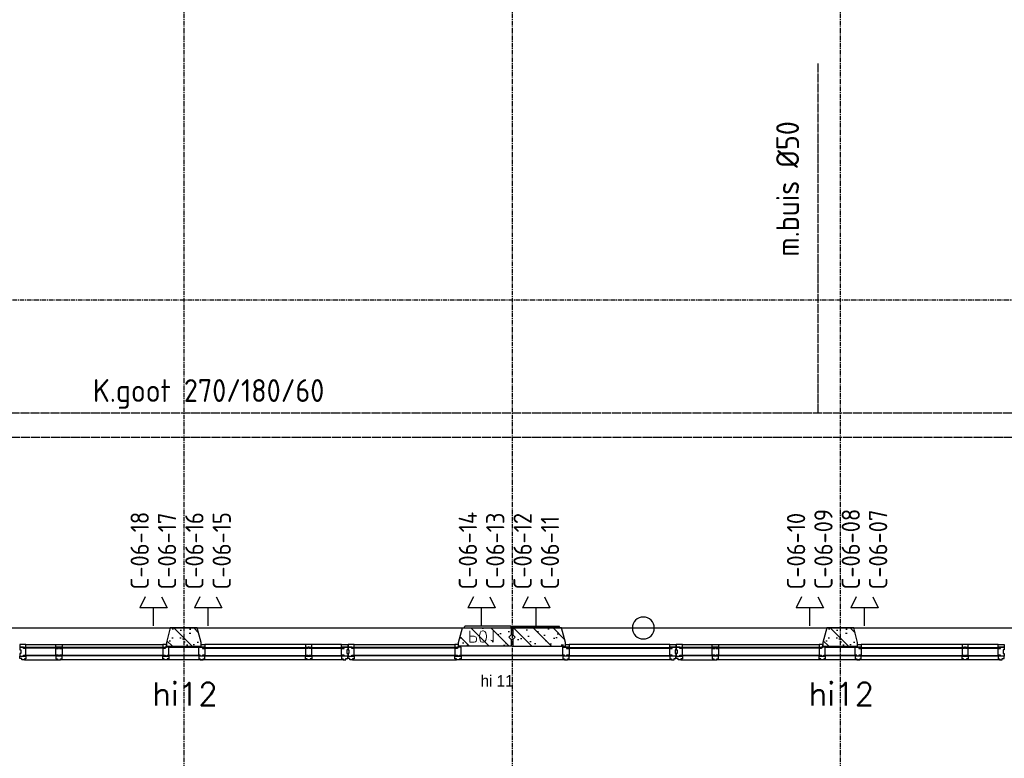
# Model space of a CAD drawing. Extents: x 0 to 1189, y 0 to 841.
# Tile 20 of 44: x 262 to 370, y 487 to 569. Entities that reach past the tile are written whole.
import ezdxf

# ---------------------------------------------------------------- set-up
doc = ezdxf.new("R2010")
doc.units = 0
doc.header["$PDSIZE"] = 2
for name, pattern in [('B0304', [6, 5, -0.5, 0, -0.5]), ('DASHDOT', [25.4, 12.7, -6.35, 0, -6.35]), ('E0001', [1, 1, 0])]:
    doc.linetypes.add(name, pattern=pattern)
doc.layers.get('0').update_dxf_attribs({"linetype": 'CONTINUOUS'})
for name, color, linetype in [('AB$1A---_ATTRIB', 9, 'CONTINUOUS'), ('AL$1A---_ALGEMEEN', 9, 'CONTINUOUS'), ('AT$1A---_TEKSTK', 15, 'CONTINUOUS'), ('ET6130--_KANALISATIE', 7, 'CONTINUOUS'), ('GOTEN', 3, 'CONTINUOUS'), ('STRAMIEN', 1, 'CONTINUOUS'), ('VITELCODERING', 5, 'CONTINUOUS'), ('VITELDATA', 1, 'CONTINUOUS')]:
    doc.layers.add(name, color=color, linetype=linetype)
doc.styles.add('GBB_ISOT', font='b-gbt3.shx')
doc.styles.add('ROMANS', font='romans.shx', dxfattribs={"height": 300})
doc.styles.get("Standard").update_dxf_attribs({"font": 'ISO'})

# ---------------------------------------------------------------- blocks, each defined once
blk = doc.blocks.new('-STR-H')
at = {"layer": 'AL$1A---_ALGEMEEN', "linetype": 'DASHDOT', "ltscale": 0.5}
blk.add_line((0, 0), (-9880, 0), dxfattribs=at)
at = {"layer": 'AL$1A---_ALGEMEEN', "linetype": 'Continuous', "ltscale": 2}
blk.add_circle((-10000, 0), 120, dxfattribs=at)
for p in [(-8560, 0), (-4960, 0), (-1360, 0)]:
    blk.add_point(p, dxfattribs=at)
blk = doc.blocks.new('XREF_B-A3-II-114')
at = {"layer": 'AL$1A---_ALGEMEEN', "ltscale": 2}
h = blk.add_hatch(dxfattribs=at)
h.set_pattern_fill('PREFB', color=8, scale=8, angle=180, style=0)
h.set_pattern_definition([(135, (35673.26, 62196.29), (108.6116, 108.6116), []), (163, (35673.26, 62196.29), (-41.26, 127.7242), [0, -130.56, -73.92, 0, -107.52]), (132, (35673.26, 62196.29), (29.465, 129.875), [0, -129.28, 0, -131.84, 0, -106.24]), (109, (35673.26, 62196.29), (76.6585, 107.6209), [0, -128, 0, -768, -105.28])])
h.paths.add_polyline_path([(36259, 62036), (36259, 61996), (35683, 61996), (35683, 62071), (35708, 62096), (35683, 62121), (35683, 62196), (36216, 62196)])
h.paths.add_polyline_path([(39464, 62036), (39464, 61996), (39082, 61996), (39082, 62036), (39125, 62196), (39421, 62196)])
h.paths.add_polyline_path([(42863, 62121), (42838, 62096), (42863, 62071), (42863, 61996), (42287, 61996), (42287, 62036), (42330, 62196), (42863, 62196)])
h = blk.add_hatch(dxfattribs=at)
h.set_pattern_fill('PREFB', color=8, scale=8, angle=180, style=0)
h.set_pattern_definition([(135, (42873.26, 62196.29), (108.6116, 108.6116), []), (163, (42873.26, 62196.29), (-41.26, 127.7242), [0, -130.56, -73.92, 0, -107.52]), (132, (42873.26, 62196.29), (29.465, 129.875), [0, -129.28, 0, -131.84, 0, -106.24]), (109, (42873.26, 62196.29), (76.6585, 107.6209), [0, -128, 0, -768, -105.28])])
h.paths.add_polyline_path([(43459, 62036), (43459, 61996), (42883, 61996), (42883, 62071), (42908, 62096), (42883, 62121), (42883, 62196), (43416, 62196)])
h.paths.add_polyline_path([(46664, 62036), (46664, 61996), (46282, 61996), (46282, 62036), (46325, 62196), (46621, 62196)])
h.paths.add_polyline_path([(50063, 62121), (50038, 62096), (50063, 62071), (50063, 61996), (49487, 61996), (49487, 62036), (49530, 62196), (50063, 62196)])
at = {"layer": 'AL$1A---_ALGEMEEN', "color": 8, "linetype": 'Continuous', "ltscale": 2}
for p, q in [((42349, 62196), (42354, 62216)), ((43397, 62196), (43392, 62216)), ((35683, 62196), (42863, 62196)), ((39125, 62196), (39082, 62036)), ((39421, 62196), (39125, 62196)), ((39464, 62036), (39421, 62196)), ((42287, 62036), (42330, 62196)), ((42330, 62196), (42863, 62196)), ((42863, 62196), (42863, 62121)), ((42883, 62196), (50063, 62196)), ((43416, 62196), (42883, 62196)), ((42883, 62196), (42883, 62121)), ((43459, 62036), (43416, 62196)), ((46325, 62196), (46282, 62036)), ((46621, 62196), (46325, 62196)), ((46664, 62036), (46621, 62196)), ((39082, 62036), (39082, 61996)), ((39082, 61996), (39464, 61996)), ((39464, 61996), (39464, 62036)), ((42287, 61996), (42287, 62036)), ((42863, 61996), (42287, 61996)), ((42863, 62071), (42863, 61996)), ((42883, 62071), (42883, 61996)), ((42883, 61996), (43459, 61996)), ((43459, 61996), (43459, 62036)), ((46282, 62036), (46282, 61996)), ((46282, 61996), (46664, 61996)), ((46664, 61996), (46664, 62036))]:
    blk.add_line(p, q, dxfattribs=at)
at = {"layer": 'AL$1A---_ALGEMEEN', "color": 8, "ltscale": 2}
for p, q in [((42863, 62216), (42354, 62216)), ((42863, 62196), (42863, 62216)), ((42883, 62216), (43392, 62216)), ((42883, 62196), (42883, 62216)), ((37542, 62016), (37870, 62016)), ((37937, 62016), (39042, 62016)), ((40609, 62016), (39504, 62016)), ((41004, 62016), (40676, 62016)), ((41142, 62016), (42247, 62016)), ((44604, 62016), (43499, 62016)), ((44742, 62016), (45070, 62016)), ((45137, 62016), (46242, 62016)), ((47809, 62016), (46704, 62016)), ((48204, 62016), (47876, 62016)), ((37889, 61982), (37523, 61982)), ((37523, 61982), (37523, 61974)), ((37889, 61974), (37523, 61974)), ((37889, 61894), (37524, 61894)), ((37524, 61894), (37524, 61890)), ((37889, 61890), (37524, 61890)), ((37889, 61982), (37889, 61974)), ((37889, 61894), (37889, 61890)), ((39064, 61982), (37918, 61982)), ((37918, 61982), (37918, 61974)), ((39064, 61974), (37918, 61974)), ((39064, 61894), (37918, 61894)), ((37918, 61894), (37918, 61890)), ((39064, 61890), (37918, 61890)), ((39064, 61982), (39064, 61974)), ((39064, 61894), (39064, 61890)), ((39096, 61894), (39096, 61890)), ((39446, 61894), (39096, 61894)), ((39446, 61890), (39096, 61890)), ((39109, 61986), (39437, 61986)), ((39446, 61894), (39446, 61890)), ((39484, 61894), (40628, 61894)), ((39484, 61894), (39484, 61890)), ((39484, 61890), (40628, 61890)), ((39485, 61982), (40628, 61982)), ((39485, 61982), (39485, 61974)), ((39485, 61974), (40628, 61974)), ((40628, 61982), (40628, 61974)), ((40628, 61894), (40628, 61890)), ((40657, 61982), (41023, 61982)), ((40657, 61982), (40657, 61974)), ((40657, 61974), (41023, 61974)), ((40658, 61894), (41023, 61894)), ((40658, 61894), (40658, 61890)), ((40658, 61890), (41023, 61890)), ((41023, 61982), (41023, 61974)), ((41023, 61894), (41023, 61890)), ((42266, 61982), (41123, 61982)), ((41123, 61982), (41123, 61974)), ((42266, 61974), (41123, 61974)), ((42266, 61894), (41124, 61894)), ((41124, 61894), (41124, 61890)), ((42266, 61890), (41124, 61890)), ((42266, 61982), (42266, 61974)), ((42266, 61894), (42266, 61890)), ((43442, 61894), (42305, 61894)), ((42305, 61894), (42305, 61890)), ((43442, 61890), (42305, 61890)), ((43442, 61894), (43442, 61890)), ((43480, 61982), (43480, 61974)), ((43480, 61982), (44623, 61982)), ((43480, 61974), (44623, 61974)), ((43480, 61894), (43480, 61890)), ((43480, 61894), (44623, 61894)), ((43480, 61890), (44623, 61890)), ((44623, 61982), (44623, 61974)), ((44623, 61894), (44623, 61890)), ((45089, 61982), (44723, 61982)), ((44723, 61982), (44723, 61974)), ((45089, 61974), (44723, 61974)), ((45089, 61894), (44724, 61894)), ((44724, 61894), (44724, 61890)), ((45089, 61890), (44724, 61890)), ((45089, 61982), (45089, 61974)), ((45089, 61894), (45089, 61890)), ((46264, 61982), (45118, 61982)), ((45118, 61982), (45118, 61974)), ((46264, 61974), (45118, 61974)), ((46264, 61894), (45118, 61894)), ((45118, 61894), (45118, 61890)), ((46264, 61890), (45118, 61890)), ((46264, 61982), (46264, 61974)), ((46264, 61894), (46264, 61890)), ((46296, 61894), (46296, 61890)), ((46646, 61894), (46296, 61894)), ((46646, 61890), (46296, 61890)), ((46309, 61986), (46637, 61986)), ((46646, 61894), (46646, 61890)), ((46684, 61894), (47828, 61894)), ((46684, 61894), (46684, 61890)), ((46684, 61890), (47828, 61890)), ((46685, 61982), (47828, 61982)), ((46685, 61982), (46685, 61974)), ((46685, 61974), (47828, 61974)), ((47828, 61982), (47828, 61974)), ((47828, 61894), (47828, 61890)), ((47857, 61982), (48223, 61982)), ((47857, 61982), (47857, 61974)), ((47857, 61974), (48223, 61974)), ((47858, 61894), (48223, 61894)), ((47858, 61894), (47858, 61890)), ((47858, 61890), (48223, 61890)), ((48223, 61982), (48223, 61974)), ((48223, 61894), (48223, 61890)), ((37525, 61847), (37887, 61847)), ((40626, 61847), (37920, 61847)), ((41031, 61847), (40659, 61847)), ((41125, 61847), (42264, 61847)), ((43459, 61847), (42297, 61847)), ((44631, 61847), (43482, 61847)), ((44725, 61847), (45087, 61847)), ((47826, 61847), (45120, 61847)), ((48231, 61847), (47859, 61847))]:
    blk.add_line(p, q, dxfattribs=at)
at = {"layer": 'AL$1A---_ALGEMEEN', "color": 8, "linetype": 'Continuous', "ltscale": 2}
for points in [[(42863, 62121), (42838, 62096), (42863, 62071)], [(42883, 62071), (42908, 62096), (42883, 62121)], [(37542, 61986), (37542, 62016), (37475, 62016), (37475, 61986), (37542, 61986)], [(37870, 61986), (37870, 62016), (37937, 62016), (37937, 61986), (37870, 61986)], [(39082, 61986), (39082, 62016), (39042, 62016), (39042, 61986), (39082, 61986)], [(39464, 61986), (39464, 62016), (39504, 62016), (39504, 61986), (39464, 61986)], [(40676, 61986), (40676, 62016), (40609, 62016), (40609, 61986), (40676, 61986)], [(41004, 61986), (41004, 62016), (41071, 62016), (41071, 61986), (41004, 61986)], [(41142, 61986), (41142, 62016), (41075, 62016), (41075, 61986), (41142, 61986)], [(42287, 61986), (42287, 62016), (42247, 62016), (42247, 61986), (42287, 61986)], [(43459, 61986), (43459, 62016), (43499, 62016), (43499, 61986), (43459, 61986)], [(44604, 61986), (44604, 62016), (44671, 62016), (44671, 61986), (44604, 61986)], [(44742, 61986), (44742, 62016), (44675, 62016), (44675, 61986), (44742, 61986)], [(45070, 61986), (45070, 62016), (45137, 62016), (45137, 61986), (45070, 61986)], [(46282, 61986), (46282, 62016), (46242, 62016), (46242, 61986), (46282, 61986)], [(46664, 61986), (46664, 62016), (46704, 62016), (46704, 61986), (46664, 61986)], [(47876, 61986), (47876, 62016), (47809, 62016), (47809, 61986), (47876, 61986)], [(48204, 61986), (48204, 62016), (48271, 62016), (48271, 61986), (48204, 61986)], [(37475, 61886), (37542, 61886), (37542, 61857), (37525, 61857), (37525, 61847), (37495, 61847), (37495, 61862), (37475, 61862), (37475, 61886)], [(37937, 61886), (37870, 61886), (37870, 61857), (37887, 61857), (37887, 61847), (37920, 61847), (37920, 61857), (37937, 61857), (37937, 61886)], [(39042, 61886), (39109, 61886), (39109, 61857), (39092, 61857), (39092, 61847), (39059, 61847), (39059, 61857), (39042, 61857), (39042, 61886)], [(39504, 61886), (39437, 61886), (39437, 61857), (39454, 61857), (39454, 61847), (39487, 61847), (39487, 61857), (39504, 61857), (39504, 61886)], [(40609, 61886), (40676, 61886), (40676, 61857), (40659, 61857), (40659, 61847), (40626, 61847), (40626, 61857), (40609, 61857), (40609, 61886)], [(41071, 61886), (41004, 61886), (41004, 61857), (41021, 61857), (41021, 61847), (41051, 61847), (41051, 61862), (41071, 61862), (41071, 61886)], [(41075, 61886), (41142, 61886), (41142, 61857), (41125, 61857), (41125, 61847), (41095, 61847), (41095, 61862), (41075, 61862), (41075, 61886)], [(42247, 61886), (42314, 61886), (42314, 61857), (42297, 61857), (42297, 61847), (42264, 61847), (42264, 61857), (42247, 61857), (42247, 61886)], [(43499, 61886), (43432, 61886), (43432, 61857), (43449, 61857), (43449, 61847), (43482, 61847), (43482, 61857), (43499, 61857), (43499, 61886)], [(44671, 61886), (44604, 61886), (44604, 61857), (44621, 61857), (44621, 61847), (44651, 61847), (44651, 61862), (44671, 61862), (44671, 61886)], [(44675, 61886), (44742, 61886), (44742, 61857), (44725, 61857), (44725, 61847), (44695, 61847), (44695, 61862), (44675, 61862), (44675, 61886)], [(45137, 61886), (45070, 61886), (45070, 61857), (45087, 61857), (45087, 61847), (45120, 61847), (45120, 61857), (45137, 61857), (45137, 61886)], [(46242, 61886), (46309, 61886), (46309, 61857), (46292, 61857), (46292, 61847), (46259, 61847), (46259, 61857), (46242, 61857), (46242, 61886)], [(46704, 61886), (46637, 61886), (46637, 61857), (46654, 61857), (46654, 61847), (46687, 61847), (46687, 61857), (46704, 61857), (46704, 61886)], [(47809, 61886), (47876, 61886), (47876, 61857), (47859, 61857), (47859, 61847), (47826, 61847), (47826, 61857), (47809, 61857), (47809, 61886)], [(48271, 61886), (48204, 61886), (48204, 61857), (48221, 61857), (48221, 61847), (48251, 61847), (48251, 61862), (48271, 61862), (48271, 61886)]]:
    blk.add_lwpolyline(points, dxfattribs=at)
for points in [[(37475, 61986), (37475, 61970), (37475, 61970), (37475, 61956), (37484, 61956), (37484, 61916), (37475, 61916), (37475, 61898), (37475, 61898), (37475, 61886), (37515, 61886), (37515, 61898), (37542, 61898), (37542, 61966), (37542, 61970), (37515, 61970), (37515, 61986), (37478, 61986)], [(37910, 61986), (37910, 61970), (37937, 61970), (37937, 61926), (37937, 61898), (37910, 61898), (37910, 61886), (37897, 61886), (37897, 61898), (37870, 61898), (37870, 61966), (37870, 61970), (37897, 61970), (37897, 61986), (37907, 61986)], [(39069, 61986), (39069, 61970), (39042, 61970), (39042, 61926), (39042, 61898), (39069, 61898), (39069, 61886), (39092, 61886), (39092, 61898), (39109, 61898), (39109, 61966), (39109, 61986), (39072, 61986)], [(39477, 61986), (39477, 61970), (39504, 61970), (39504, 61926), (39504, 61898), (39477, 61898), (39477, 61886), (39454, 61886), (39454, 61898), (39437, 61898), (39437, 61966), (39437, 61986), (39474, 61986)], [(40636, 61986), (40636, 61970), (40609, 61970), (40609, 61926), (40609, 61898), (40636, 61898), (40636, 61886), (40649, 61886), (40649, 61898), (40676, 61898), (40676, 61966), (40676, 61970), (40649, 61970), (40649, 61986), (40639, 61986)], [(41071, 61986), (41071, 61970), (41071, 61970), (41071, 61956), (41062, 61956), (41062, 61916), (41071, 61916), (41071, 61898), (41071, 61898), (41071, 61886), (41031, 61886), (41031, 61898), (41004, 61898), (41004, 61966), (41004, 61970), (41031, 61970), (41031, 61986), (41068, 61986)], [(41075, 61986), (41075, 61970), (41075, 61970), (41075, 61956), (41084, 61956), (41084, 61916), (41075, 61916), (41075, 61898), (41075, 61898), (41075, 61886), (41115, 61886), (41115, 61898), (41142, 61898), (41142, 61966), (41142, 61970), (41115, 61970), (41115, 61986), (41078, 61986)], [(42274, 61986), (42274, 61970), (42247, 61970), (42247, 61926), (42247, 61898), (42274, 61898), (42274, 61886), (42297, 61886), (42297, 61898), (42314, 61898), (42314, 61966), (42314, 61986), (42277, 61986)], [(43472, 61986), (43472, 61970), (43499, 61970), (43499, 61926), (43499, 61898), (43472, 61898), (43472, 61886), (43449, 61886), (43449, 61898), (43432, 61898), (43432, 61966), (43432, 61986), (43469, 61986)], [(44671, 61986), (44671, 61970), (44671, 61970), (44671, 61956), (44662, 61956), (44662, 61916), (44671, 61916), (44671, 61898), (44671, 61898), (44671, 61886), (44631, 61886), (44631, 61898), (44604, 61898), (44604, 61966), (44604, 61970), (44631, 61970), (44631, 61986), (44668, 61986)], [(44675, 61986), (44675, 61970), (44675, 61970), (44675, 61956), (44684, 61956), (44684, 61916), (44675, 61916), (44675, 61898), (44675, 61898), (44675, 61886), (44715, 61886), (44715, 61898), (44742, 61898), (44742, 61966), (44742, 61970), (44715, 61970), (44715, 61986), (44678, 61986)], [(45110, 61986), (45110, 61970), (45137, 61970), (45137, 61926), (45137, 61898), (45110, 61898), (45110, 61886), (45097, 61886), (45097, 61898), (45070, 61898), (45070, 61966), (45070, 61970), (45097, 61970), (45097, 61986), (45107, 61986)], [(46269, 61986), (46269, 61970), (46242, 61970), (46242, 61926), (46242, 61898), (46269, 61898), (46269, 61886), (46292, 61886), (46292, 61898), (46309, 61898), (46309, 61966), (46309, 61986), (46272, 61986)], [(46677, 61986), (46677, 61970), (46704, 61970), (46704, 61926), (46704, 61898), (46677, 61898), (46677, 61886), (46654, 61886), (46654, 61898), (46637, 61898), (46637, 61966), (46637, 61986), (46674, 61986)], [(47836, 61986), (47836, 61970), (47809, 61970), (47809, 61926), (47809, 61898), (47836, 61898), (47836, 61886), (47849, 61886), (47849, 61898), (47876, 61898), (47876, 61966), (47876, 61970), (47849, 61970), (47849, 61986), (47839, 61986)], [(48271, 61986), (48271, 61970), (48271, 61970), (48271, 61956), (48262, 61956), (48262, 61916), (48271, 61916), (48271, 61898), (48271, 61898), (48271, 61886), (48231, 61886), (48231, 61898), (48204, 61898), (48204, 61966), (48204, 61970), (48231, 61970), (48231, 61986), (48268, 61986)]]:
    blk.add_lwpolyline(points, close=True, dxfattribs=at)
at = {"layer": 'STRAMIEN', "color": 8, "linetype": 'B0304', "ltscale": 10}
for p, q in [((39273, 85496), (39273, 24869)), ((42873, 85496), (42873, 24869)), ((46473, 85496), (46473, 24869)), ((21073, 65796), (107983, 65796)), ((21073, 62196), (107983, 62196))]:
    blk.add_line(p, q, dxfattribs=at)
at = {"layer": 'AL$1A---_ALGEMEEN', "color": 8, "linetype": 'DASHDOT', "ltscale": 0.5, "extrusion": (0, 0, -1), "zscale": -1}
for p in [(-34313, 62196), (-41513, 62196)]:
    blk.add_blockref('-STR-H', p, dxfattribs=at)
at = {"layer": 'AB$1A---_ATTRIB', "color": 8, "linetype": 'Continuous', "style": 'ROMANS'}
for tag, p, height in [('RUIMTENUMMER', (87442, 75784), 200), ('PEILMAAT', (87388, 75527), 150), ('RUIMTENUMMER', (26337, 75275), 200), ('PEILMAAT', (26282, 75018), 150), ('RUIMTENUMMER', (28654, 73979), 200), ('PEILMAAT', (28600, 73722), 150), ('RUIMTENUMMER', (26337, 72872), 200), ('PEILMAAT', (26282, 72614), 150), ('RUIMTENUMMER', (87442, 71085), 200), ('PEILMAAT', (87388, 70827), 150), ('RUIMTENUMMER', (26601, 70494), 200), ('RUIMTENUMMER', (44704, 70494), 200), ('RUIMTENUMMER', (63062, 70494), 200), ('PEILMAAT', (26547, 70236), 150), ('PEILMAAT', (44650, 70236), 150), ('PEILMAAT', (63008, 70236), 150), ('RUIMTENUMMER', (25709, 68386), 200), ('PEILMAAT', (25654, 68128), 150), ('RUIMTENUMMER', (87442, 66868), 200), ('PEILMAAT', (87388, 66611), 150), ('RUIMTENUMMER', (86686, 65335), 200), ('RUIMTENUMMER', (28777, 65054), 200), ('RUIMTENUMMER', (78665, 65032), 200), ('PEILMAAT', (86631, 65078), 150), ('PEILMAAT', (28722, 64796), 150), ('PEILMAAT', (78611, 64774), 150), ('RUIMTENUMMER', (94007, 64082), 200), ('RUIMTENUMMER', (76130, 63992), 200), ('RUIMTENUMMER', (81543, 63992), 200), ('RUIMTENUMMER', (84341, 63737), 200), ('RUIMTENUMMER', (87793, 63737), 200), ('PEILMAAT', (93953, 63824), 150), ('PEILMAAT', (76076, 63734), 150), ('PEILMAAT', (81488, 63734), 150), ('PEILMAAT', (84286, 63479), 150), ('PEILMAAT', (87738, 63479), 150), ('RUIMTENUMMER', (91439, 63158), 200), ('RUIMTENUMMER', (28777, 63059), 200), ('RUIMTENUMMER', (78665, 63062), 200), ('PEILMAAT', (91385, 62901), 150), ('PEILMAAT', (28722, 62801), 150), ('PEILMAAT', (78611, 62805), 150), ('RUIMTENUMMER', (84600, 60368), 200), ('PEILMAAT', (84546, 60111), 150), ('RUIMTENUMMER', (76130, 53241), 200), ('RUIMTENUMMER', (84607, 53241), 200), ('RUIMTENUMMER', (30604, 53028), 200), ('RUIMTENUMMER', (54379, 53028), 200), ('PEILMAAT', (76076, 52984), 150), ('PEILMAAT', (84553, 52984), 150), ('PEILMAAT', (30550, 52771), 150), ('PEILMAAT', (54325, 52771), 150), ('RUIMTENUMMER', (93702, 49263), 200), ('PEILMAAT', (93647, 49005), 150), ('RUIMTENUMMER', (84528, 46579), 200), ('PEILMAAT', (84474, 46322), 150), ('RUIMTENUMMER', (78360, 43177), 200), ('RUIMTENUMMER', (81571, 43181), 200), ('RUIMTENUMMER', (26316, 42849), 200), ('PEILMAAT', (78306, 42920), 150), ('PEILMAAT', (81517, 42924), 150), ('PEILMAAT', (26262, 42592), 150), ('RUIMTENUMMER', (28812, 41377), 200), ('PEILMAAT', (28757, 41119), 150), ('RUIMTENUMMER', (26316, 40511), 200), ('PEILMAAT', (26262, 40253), 150), ('RUIMTENUMMER', (84742, 39845), 200), ('PEILMAAT', (84687, 39588), 150), ('RUIMTENUMMER', (76067, 38649), 200), ('PEILMAAT', (76012, 38391), 150), ('RUIMTENUMMER', (79485, 38210), 200), ('RUIMTENUMMER', (81709, 38210), 200), ('RUIMTENUMMER', (26547, 38136), 200), ('PEILMAAT', (26493, 37878), 150), ('PEILMAAT', (79430, 37952), 150), ('PEILMAAT', (81654, 37952), 150), ('RUIMTENUMMER', (44826, 37734), 200), ('RUIMTENUMMER', (62880, 37734), 200), ('PEILMAAT', (44772, 37477), 150), ('PEILMAAT', (62825, 37477), 150), ('RUIMTENUMMER', (80669, 36367), 200), ('RUIMTENUMMER', (25342, 36256), 200), ('PEILMAAT', (80614, 36109), 150), ('PEILMAAT', (25288, 35999), 150), ('RUIMTENUMMER', (91184, 35271), 200), ('RUIMTENUMMER', (98529, 35271), 200), ('PEILMAAT', (91129, 35013), 150), ('PEILMAAT', (98475, 35013), 150), ('RUIMTENUMMER', (28777, 32678), 200), ('RUIMTENUMMER', (80669, 32690), 200), ('PEILMAAT', (28723, 32420), 150), ('PEILMAAT', (80614, 32433), 150), ('RUIMTENUMMER', (28777, 30449), 200), ('PEILMAAT', (28723, 30192), 150), ('RUIMTENUMMER', (81104, 27867), 200), ('RUIMTENUMMER', (83871, 27864), 200), ('PEILMAAT', (81049, 27610), 150), ('PEILMAAT', (83817, 27607), 150)]:
    blk.add_attdef(tag, p, '', height=height, dxfattribs=at)
for tag, p, height in [('RUIMTENUMMER', (25294, 72567), 200), ('PEILMAAT', (25552, 72512), 150), ('RUIMTENUMMER', (25280, 40147), 200), ('PEILMAAT', (25537, 40093), 150)]:
    blk.add_attdef(tag, p, '', height=height, rotation=90, dxfattribs=at)
at = {"layer": 'AT$1A---_TEKSTK', "color": 8, "ltscale": 2, "style": 'ROMANS', "oblique": -180, "text_generation_flag": 4}
blk.add_text('P01', height=125, dxfattribs=at).set_placement((42388, 62165))
at = {"layer": 'AT$1A---_TEKSTK', "color": 8, "ltscale": 2}
for s, height, style, p in [('hi 11', 125, 'GBB_ISOT', (42528, 61554)), ('hi12', 250, 'ROMANS', (38928, 61347)), ('hi12', 250, 'ROMANS', (46128, 61347))]:
    blk.add_text(s, height=height, dxfattribs=dict(at, style=style)).set_placement(p)
blk = doc.blocks.new('$DAT003')
for p, q in [((3.2, 0.9), (2, 1.5)), ((2, -1.5), (2, 1.5)), ((0, 0), (2, 0)), ((3.2, -0.9), (2, -1.5))]:
    blk.add_line(p, q)

msp = doc.modelspace()

# ---------------------------------------------------------------- linework, layer by layer
at = {"layer": 'GOTEN', "color": 4, "linetype": 'E0001'}
msp.add_line((349.88, 563.71), (349.88, 525.35), dxfattribs=at)
at = {"layer": 'GOTEN', "linetype": 'E0001'}
for p, q in [((431.72, 525.35), (176.52, 525.35)), ((637.46, 522.65), (176.52, 522.65))]:
    msp.add_line(p, q, dxfattribs=at)

# ---------------------------------------------------------------- block references
at = {"xscale": 0.01, "yscale": 0.01, "zscale": 0.01}
msp.add_blockref('XREF_B-A3-II-114', (-112.39, -120.19), dxfattribs=at)
at = {"layer": 'VITELDATA', "rotation": 90}
for p in [(277, 502), (283, 502), (313, 502), (319, 502), (349, 502), (355, 502)]:
    msp.add_blockref('$DAT003', p, dxfattribs=at)

# ---------------------------------------------------------------- texts
at = {"layer": 'ET6130--_KANALISATIE', "color": 2, "linetype": 'E0001'}
msp.add_text('m.buis %%C50', height=2.5, rotation=90, dxfattribs=at).set_placement((347.82, 542.52))
msp.add_text('K.goot 270/180/60', height=2.5, dxfattribs=at).set_placement((270.37, 526.57))
at = {"layer": 'VITELCODERING'}
for s, p in [('C-06-18', (276.5, 506)), ('C-06-17', (279.5, 506)), ('C-06-16', (282.5, 506)), ('C-06-15', (285.5, 506)), ('C-06-14', (312.5, 506)), ('C-06-13', (315.5, 506)), ('C-06-12', (318.5, 506)), ('C-06-11', (321.5, 506)), ('C-06-10', (348.5, 506)), ('C-06-09', (351.5, 506)), ('C-06-08', (354.5, 506)), ('C-06-07', (357.5, 506))]:
    msp.add_text(s, height=2, rotation=90, dxfattribs=at).set_placement(p)

doc.saveas('drawing.dxf')
